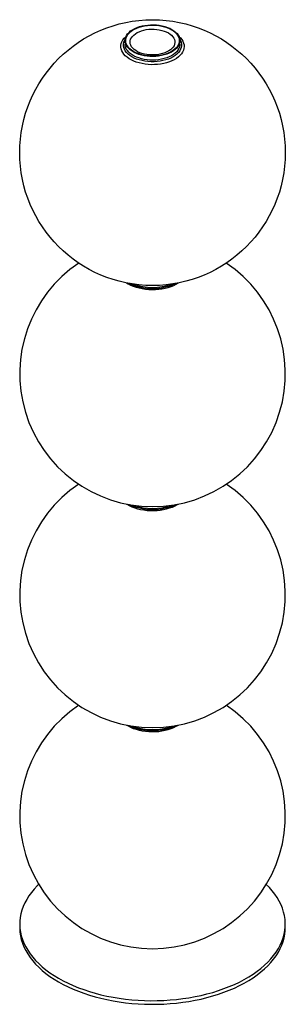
# Paper-space layout '_Isométrica' of a CAD drawing. Header units: millimetres. Extents: x -181 to 119, y -43 to 1069.
import ezdxf

# ---------------------------------------------------------------- set-up
doc = ezdxf.new("R2010")
doc.units = ezdxf.units.MM

psp = doc.layouts.new('_Isométrica')

# ---------------------------------------------------------------- linework, layer by layer
at = {"color": 7, "linetype": 'Continuous', "lineweight": 25}
for p, q in [((-61.6, 1045.1), (-61.6, 1040.2)), ((0.4, 1040.2), (0.4, 1045.1)), ((-2.3, 521.4), (-1.3, 522.1)), ((-180.6, 48.1), (-180.6, 44)), ((119.4, 44), (119.4, 48.1))]:
    psp.add_line(p, q, dxfattribs=at)
at = {"color": 7, "linetype": 'Continuous', "lineweight": 25, "flags": 128}
for points in [[(-8.7, 1057.7), (-6.5, 1056.3), (-4.6, 1054.8), (-2.9, 1053.1), (-1.6, 1051.4), (-0.6, 1049.6), (0.1, 1047.7), (0.4, 1045.8), (0.3, 1043.9), (-0.1, 1042), (-0.8, 1040.2), (-1.9, 1038.4), (-3.3, 1036.6), (-5, 1035), (-7, 1033.5), (-9.3, 1032.1), (-11.8, 1030.9), (-14.5, 1029.8), (-17.4, 1028.9), (-20.5, 1028.2), (-23.7, 1027.7), (-26.9, 1027.3), (-30.2, 1027.2), (-33.5, 1027.3), (-36.8, 1027.6), (-40, 1028), (-43, 1028.7), (-46, 1029.6), (-48.8, 1030.6), (-51.3, 1031.8), (-53.7, 1033.1), (-55.7, 1034.6), (-57.5, 1036.2), (-59, 1037.9), (-60.2, 1039.7), (-61, 1041.5), (-61.5, 1043.4), (-61.6, 1045.3), (-61.4, 1047.2), (-60.8, 1049.1), (-59.9, 1050.9), (-58.7, 1052.7), (-57.1, 1054.4), (-55.3, 1056), (-53.1, 1057.4), (-50.7, 1058.7), (-48.1, 1059.9), (-45.3, 1060.9), (-42.3, 1061.7), (-39.2, 1062.3), (-36, 1062.7), (-32.7, 1063), (-29.4, 1063), (-26.1, 1062.8), (-22.9, 1062.4), (-19.7, 1061.8), (-16.7, 1061.1), (-13.8, 1060.1), (-11.1, 1059), (-8.7, 1057.7)], [(-9.2, 1057.4), (-7, 1056), (-5.1, 1054.5), (-3.5, 1052.9), (-2.2, 1051.1), (-1.3, 1049.3), (-0.6, 1047.5), (-0.4, 1045.6), (-0.5, 1043.7), (-0.9, 1041.8), (-1.7, 1040), (-2.8, 1038.2), (-4.3, 1036.5), (-6, 1034.9), (-8.1, 1033.4), (-10.4, 1032.1), (-13, 1030.9), (-15.7, 1029.9), (-18.7, 1029.1), (-21.7, 1028.4), (-24.9, 1027.9), (-28.2, 1027.7), (-31.4, 1027.6), (-34.7, 1027.8), (-37.9, 1028.1), (-41, 1028.7), (-44.1, 1029.4), (-46.9, 1030.4), (-49.6, 1031.5), (-52, 1032.7), (-54.2, 1034.2), (-56.1, 1035.7), (-57.7, 1037.3), (-59, 1039.1), (-60, 1040.9), (-60.6, 1042.7), (-60.9, 1044.6), (-60.8, 1046.5), (-60.3, 1048.4), (-59.5, 1050.2), (-58.4, 1052), (-56.9, 1053.7), (-55.2, 1055.3), (-53.1, 1056.8), (-50.8, 1058.1), (-48.3, 1059.3), (-45.5, 1060.3), (-42.6, 1061.1), (-39.5, 1061.8), (-36.3, 1062.2), (-33.1, 1062.5), (-29.8, 1062.6), (-26.5, 1062.4), (-23.3, 1062), (-20.2, 1061.5), (-17.2, 1060.7), (-14.3, 1059.8), (-11.7, 1058.7), (-9.2, 1057.4)], [(-12.7, 1053.8), (-10.7, 1052.5), (-9, 1051.1), (-7.6, 1049.5), (-6.5, 1047.9), (-5.8, 1046.3), (-5.4, 1044.5), (-5.3, 1042.8), (-5.6, 1041.1), (-6.3, 1039.4), (-7.3, 1037.8), (-8.6, 1036.2), (-10.3, 1034.8), (-12.2, 1033.4), (-14.4, 1032.3), (-16.8, 1031.2), (-19.4, 1030.4), (-22.2, 1029.7), (-25, 1029.2), (-28, 1028.9), (-31, 1028.9), (-34, 1029), (-36.9, 1029.3), (-39.8, 1029.8), (-42.5, 1030.6), (-45.1, 1031.5), (-47.4, 1032.5), (-49.5, 1033.8), (-51.4, 1035.1), (-53, 1036.6), (-54.2, 1038.2), (-55.1, 1039.8), (-55.7, 1041.5), (-55.9, 1043.2), (-55.8, 1045), (-55.3, 1046.7), (-54.5, 1048.3), (-53.3, 1049.9), (-51.8, 1051.4), (-50, 1052.8), (-48, 1054.1), (-45.7, 1055.2), (-43.2, 1056.1), (-40.5, 1056.9), (-37.6, 1057.5), (-34.7, 1057.9), (-31.7, 1058.1), (-28.7, 1058), (-25.8, 1057.8), (-22.9, 1057.4), (-20.1, 1056.7), (-17.4, 1055.9), (-15, 1054.9), (-12.7, 1053.8)], [(-0.7, 1049.9), (1, 1048.2), (2.5, 1046.3), (3.7, 1044.4), (4.5, 1042.4), (5, 1040.4), (5.1, 1038.3), (4.9, 1036.3), (4.3, 1034.2), (3.4, 1032.2), (2.1, 1030.3), (0.6, 1028.5), (-1.3, 1026.7), (-3.5, 1025.1), (-6, 1023.6), (-8.7, 1022.3), (-11.6, 1021.1), (-14.7, 1020.1), (-18, 1019.3), (-21.4, 1018.6), (-24.8, 1018.2), (-28.4, 1018), (-32, 1017.9), (-35.5, 1018.1), (-39, 1018.5), (-42.4, 1019.1), (-45.7, 1019.9), (-48.9, 1020.8), (-51.8, 1022), (-54.6, 1023.3), (-57.1, 1024.7), (-59.4, 1026.3), (-61.3, 1028), (-63, 1029.8), (-64.3, 1031.7), (-65.4, 1033.7), (-66, 1035.7), (-66.3, 1037.8), (-66.3, 1039.8), (-65.9, 1041.9), (-65.1, 1043.9), (-64, 1045.9), (-62.6, 1047.7), (-60.9, 1049.5), (-60.5, 1049.9)], [(0.3, 1046.7), (1.1, 1045.1), (1.9, 1043.2), (2.2, 1041.2), (2.2, 1039.2), (1.9, 1037.2), (1.1, 1035.3), (0.1, 1033.4), (-1.3, 1031.6), (-3, 1029.9), (-5.1, 1028.3), (-7.4, 1026.8), (-9.9, 1025.4), (-12.7, 1024.3), (-15.7, 1023.3), (-18.8, 1022.5), (-22.1, 1021.9), (-25.5, 1021.4), (-28.9, 1021.2), (-32.3, 1021.2), (-35.8, 1021.4), (-39.1, 1021.9), (-42.4, 1022.5), (-45.5, 1023.3), (-48.5, 1024.3), (-51.3, 1025.4), (-53.9, 1026.8), (-56.2, 1028.3), (-58.2, 1029.9), (-59.9, 1031.6), (-61.3, 1033.4), (-62.4, 1035.3), (-63.1, 1037.2), (-63.4, 1039.2), (-63.4, 1041.2), (-63.1, 1043.2), (-62.4, 1045.1), (-61.5, 1046.7)], [(0.4, 1041), (0.3, 1039.8), (-0.1, 1037.9), (-0.8, 1036.1), (-1.9, 1034.3), (-3.3, 1032.6), (-5, 1030.9), (-7, 1029.4), (-9.3, 1028), (-11.8, 1026.8), (-14.5, 1025.7), (-17.4, 1024.8), (-20.5, 1024.1), (-23.7, 1023.6), (-26.9, 1023.2), (-30.2, 1023.1), (-33.5, 1023.2), (-36.8, 1023.5), (-40, 1023.9), (-43, 1024.6), (-46, 1025.5), (-48.8, 1026.5), (-51.3, 1027.7), (-53.7, 1029), (-55.7, 1030.5), (-57.5, 1032.1), (-59, 1033.8), (-60.2, 1035.6), (-61, 1037.5), (-61.5, 1039.3), (-61.6, 1041)], [(0.4, 1041), (0.3, 1039.8), (-0.1, 1037.9), (-0.8, 1036.1), (-1.9, 1034.3), (-3.3, 1032.6), (-5, 1030.9), (-7, 1029.4), (-9.3, 1028), (-11.8, 1026.8), (-14.5, 1025.7), (-17.4, 1024.8), (-20.5, 1024.1), (-23.7, 1023.6), (-26.9, 1023.2), (-30.2, 1023.1), (-33.5, 1023.2), (-36.8, 1023.5), (-40, 1023.9), (-43, 1024.6), (-46, 1025.5), (-48.8, 1026.5), (-51.3, 1027.7), (-53.7, 1029), (-55.7, 1030.5), (-57.5, 1032.1), (-59, 1033.8), (-60.2, 1035.6), (-61, 1037.5), (-61.5, 1039.3), (-61.6, 1041)], [(-59.9, 771.6), (-58.2, 770.6), (-55.4, 769.1), (-52.3, 767.9), (-49.1, 766.8), (-45.7, 765.9), (-42.2, 765.2), (-38.5, 764.6), (-34.8, 764.3), (-31.1, 764.2), (-27.3, 764.3), (-23.6, 764.5), (-20, 765), (-16.4, 765.7), (-13, 766.6), (-9.7, 767.6), (-6.6, 768.8), (-3.7, 770.2), (-1.3, 771.6)], [(-60.1, 522.1), (-59.6, 521.8), (-56.8, 520.3), (-53.9, 519), (-50.7, 517.8), (-47.4, 516.8), (-44, 516), (-40.4, 515.4), (-36.7, 514.9), (-33, 514.7), (-29.2, 514.7), (-25.5, 514.9), (-21.8, 515.2), (-18.2, 515.8), (-14.7, 516.6), (-11.3, 517.6), (-8.1, 518.7), (-5.1, 520), (-2.3, 521.4)], [(-60.1, 272.6), (-58.2, 271.6), (-55.4, 270.1), (-52.3, 268.9), (-49.1, 267.8), (-45.7, 266.9), (-42.2, 266.2), (-38.5, 265.6), (-34.8, 265.3), (-31.1, 265.2), (-27.3, 265.3), (-23.6, 265.5), (-20, 266), (-16.4, 266.7), (-13, 267.6), (-9.7, 268.6), (-6.6, 269.8), (-3.7, 271.2), (-1.3, 272.6)], [(-159.1, 92.8), (-160.8, 91.1), (-164.3, 87.4), (-167.4, 83.6), (-170.2, 79.8), (-172.7, 75.8), (-174.9, 71.9), (-176.7, 67.8), (-178.2, 63.7), (-179.3, 59.6), (-180.1, 55.4), (-180.5, 51.2), (-180.6, 47.1), (-180.3, 42.9), (-179.7, 38.7), (-178.8, 34.6), (-177.5, 30.4), (-175.8, 26.4), (-173.8, 22.3), (-171.5, 18.4), (-168.8, 14.5), (-165.9, 10.7), (-162.6, 6.9), (-159, 3.3), (-155.1, -0.2), (-150.9, -3.6), (-146.4, -6.9), (-141.7, -10.1), (-136.7, -13.1)], [(-136.7, -13.1), (-131.4, -16), (-125.9, -18.8), (-120.2, -21.3), (-114.3, -23.8), (-108.2, -26), (-101.9, -28.1), (-95.5, -30), (-88.9, -31.7), (-82.1, -33.2), (-75.2, -34.6), (-68.3, -35.7), (-61.2, -36.7), (-54.1, -37.4), (-46.9, -38), (-39.7, -38.3), (-32.4, -38.5), (-25.2, -38.4), (-17.9, -38.2), (-10.7, -37.7), (-3.6, -37.1), (3.5, -36.2), (10.5, -35.2), (17.5, -33.9), (24.3, -32.5), (30.9, -30.9), (37.5, -29.1), (43.9, -27.1), (50.1, -24.9), (56.1, -22.6), (61.9, -20.1), (67.5, -17.4), (72.9, -14.6), (78, -11.6), (82.9, -8.5), (87.5, -5.3), (91.8, -2), (95.8, 1.5), (99.6, 5.1), (103, 8.8), (106.2, 12.6), (109, 16.4), (111.5, 20.3), (113.6, 24.3), (115.4, 28.4), (116.9, 32.5), (118.1, 36.6), (118.8, 40.8), (119.3, 45), (119.4, 49.1), (119.1, 53.3), (118.5, 57.5), (117.5, 61.6), (116.2, 65.8), (114.6, 69.8), (112.6, 73.9), (110.3, 77.8), (107.6, 81.7), (104.6, 85.5), (101.4, 89.3), (97.9, 92.8)], [(-180.6, 44), (-180.6, 43), (-180.3, 38.8), (-179.7, 34.6), (-178.8, 30.5), (-177.5, 26.4), (-175.8, 22.3), (-173.8, 18.3), (-171.5, 14.3), (-168.8, 10.4), (-165.9, 6.6), (-162.6, 2.8), (-159, -0.8), (-155.1, -4.3), (-150.9, -7.7), (-146.4, -11), (-141.7, -14.2), (-136.7, -17.2)], [(-136.7, -17.2), (-131.4, -20.1), (-125.9, -22.8), (-120.2, -25.4), (-114.3, -27.8), (-108.2, -30.1), (-101.9, -32.2), (-95.5, -34.1), (-88.9, -35.8), (-82.1, -37.3), (-75.2, -38.7), (-68.3, -39.8), (-61.2, -40.8), (-54.1, -41.5), (-46.9, -42.1), (-39.7, -42.4), (-32.4, -42.6), (-25.2, -42.5), (-17.9, -42.3), (-10.7, -41.8), (-3.6, -41.2), (3.5, -40.3), (10.5, -39.3), (17.5, -38), (24.3, -36.6), (30.9, -34.9), (37.5, -33.1), (43.9, -31.2), (50.1, -29), (56.1, -26.7), (61.9, -24.2), (67.5, -21.5), (72.9, -18.7), (78, -15.7), (82.9, -12.6), (87.5, -9.4), (91.8, -6), (95.8, -2.6), (99.6, 1), (103, 4.7), (106.2, 8.5), (109, 12.3), (111.5, 16.3), (113.6, 20.3), (115.4, 24.3), (116.9, 28.4), (118.1, 32.5), (118.8, 36.7), (119.3, 40.9), (119.4, 44)]]:
    psp.add_lwpolyline(points, dxfattribs=at)
at = {"color": 7, "linetype": 'Continuous', "lineweight": 25}
psp.add_circle((-30.6, 918.7), 150, dxfattribs=at)
for centre, radius, start, end in [((-30.6, 669.2), 150, 123.7297, 56.2703), ((-30.6, 828), 62.7, 245.3907, 294.6093), ((-30.6, 830.1), 63.6, 249.9983, 290.0017), ((-30.6, 419.7), 150, 123.7297, 56.2703), ((-30.6, 578.5), 62.7, 245.3953, 294.6047), ((-30.6, 580.6), 63.6, 249.9983, 290.0017), ((-30.6, 170.2), 150, 123.7297, 56.2703), ((-30.6, 329), 62.7, 245.3907, 294.6093), ((-30.6, 331.1), 63.6, 249.9983, 290.0017)]:
    psp.add_arc(centre, radius, start, end, dxfattribs=at)

doc.saveas('drawing.dxf')
